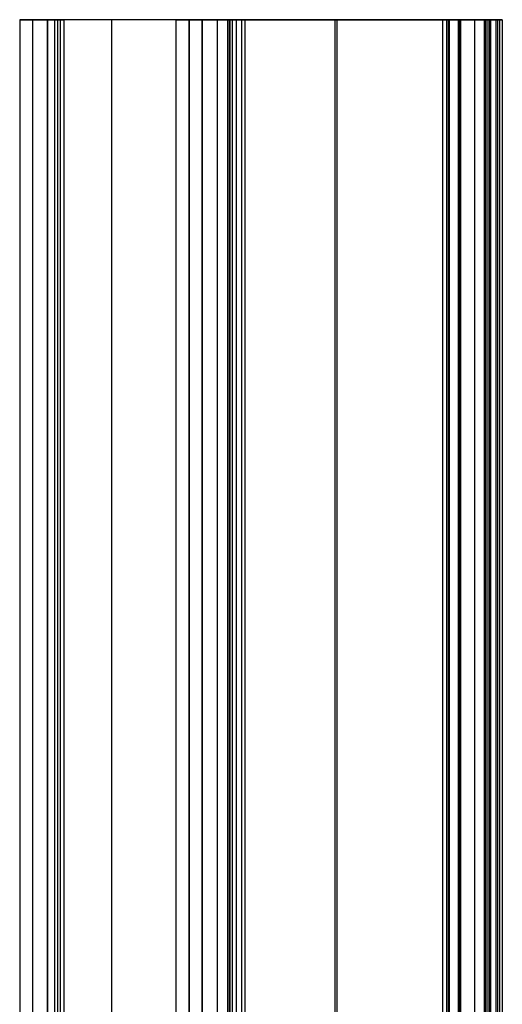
# Model space of a CAD drawing. Header units: millimetres. Extents: x -40 to 73, y -900 to 0.
# Tile 3 of 3: x -40 to 73, y -229 to 0. Entities that reach past the tile are written whole.
import ezdxf

# ---------------------------------------------------------------- set-up
doc = ezdxf.new("R2010")
doc.units = ezdxf.units.MM
doc.header["$MEASUREMENT"] = 0
doc.layers.add('Predefinito', color=5, linetype='Continuous')

msp = doc.modelspace()

# ---------------------------------------------------------------- linework, layer by layer
at = {"layer": 'Predefinito'}
for points in [[(-39.5, 0), (-39.5, -900)], [(-36.5, 0), (-36.5, -900)], [(-3, 0), (-33, 0)], [(-33, 0), (-33, -900)], [(-3, 0), (-33, 0)], [(-33, -900), (-33, 0)], [(-33, 0), (-33, -900)], [(-31.38, 0), (-31.38, -900)], [(-30.69, 0), (-30.69, -900)], [(-29.19, 0), (-29.19, -900)], [(-3, -900), (-3, 0)], [(-3, -900), (-3, 0)], [(0, 0), (0, -900)], [(0, -900), (0, 0)], [(0, 0), (3, 0)], [(3, -900), (3, 0)], [(3, 0), (3, -900)], [(3, 0), (3, -900)], [(3, 0), (3, -900)], [(6.5, 0), (6.5, -900)], [(6.5, 0), (6.5, -900)], [(9, 0), (9, -900)], [(9, 0), (60.02, 0)], [(59.07, 0), (9, 0)], [(9, -900), (9, 0)], [(9.43, 0), (9.43, -900)], [(9.6, -900), (9.6, 0)], [(10, 0), (10, -900)], [(10.93, 0), (10.93, -900)], [(12.26, -900), (12.26, 0)], [(13, 0), (13, -900)], [(59.07, 0), (59.07, -900)], [(60.02, 0), (60.02, -900)], [(60.42, -900), (60.42, 0)], [(62.73, 0), (62.73, -900)], [(70.24, 0), (70.24, -900)], [(71.59, -900), (71.59, 0)], [(72.37, 0), (72.37, -900)], [(73, 0), (73, -900)], [(-33, 0), (-33, -900)], [(-29.99, -900), (-29.99, 0)], [(-18, -900), (-18, 0)], [(-18, -900), (-18, 0)], [(0, -900), (0, 0)], [(3, -900), (3, 0)], [(3, -900), (3, 0)], [(34.03, -900), (34.03, 0)], [(34.51, -900), (34.51, 0)], [(60.53, -900), (60.53, 0)], [(60.63, 0), (60.63, -900)], [(63.03, -900), (63.03, 0)], [(63.34, -900), (63.34, 0)], [(66.5, 0), (66.5, -900)], [(66.5, 0), (66.5, -900)], [(68.74, 0), (68.74, -900)], [(68.88, 0), (68.88, -900)], [(69.27, -900), (69.27, 0)], [(69.66, 0), (69.66, -900)], [(70, 0), (70, -900)], [(71.98, -900), (71.98, 0)]]:
    msp.add_lwpolyline(points, dxfattribs=at)
at = {"layer": 'Predefinito', "extrusion": (0, 1, 0)}
for points in [[(33, 0), (33.1, 0), (33.19, -0.01), (33.29, -0.01), (33.39, -0.02), (33.48, -0.03), (33.58, -0.05), (33.68, -0.07), (33.78, -0.09), (33.87, -0.11), (33.97, -0.14), (34.06, -0.17), (34.16, -0.2), (34.25, -0.23), (34.35, -0.27), (34.44, -0.31), (34.53, -0.35), (34.62, -0.4), (34.71, -0.45), (34.8, -0.5), (34.88, -0.55), (34.97, -0.6), (35.05, -0.66), (35.13, -0.72), (35.21, -0.78), (35.28, -0.85), (35.36, -0.91), (35.43, -0.98), (35.5, -1.05), (35.57, -1.12), (35.63, -1.19), (35.69, -1.26), (35.75, -1.34), (35.81, -1.42), (35.87, -1.49), (35.92, -1.57), (35.98, -1.66), (36.03, -1.74), (36.07, -1.83), (36.12, -1.91), (36.16, -2), (36.21, -2.09), (36.24, -2.19), (36.28, -2.28), (36.31, -2.37), (36.34, -2.47), (36.37, -2.57), (36.4, -2.66), (36.42, -2.76), (36.44, -2.86), (36.46, -2.96), (36.47, -3.06), (36.48, -3.16), (36.49, -3.26), (36.5, -3.36), (36.5, -3.46), (36.5, -3.56), (36.5, -3.66), (36.49, -3.76), (36.48, -3.86), (36.47, -3.95), (36.46, -4.05), (36.44, -4.14), (36.42, -4.24), (36.4, -4.33), (36.38, -4.43), (36.35, -4.52), (36.32, -4.61), (36.29, -4.7), (36.25, -4.8), (36.21, -4.89), (36.17, -4.98), (36.13, -5.07), (36.08, -5.15), (36.04, -5.24), (35.98, -5.33), (35.93, -5.41), (35.88, -5.5), (35.82, -5.58), (35.76, -5.66), (35.69, -5.74), (35.63, -5.81), (35.56, -5.89), (35.49, -5.96), (35.42, -6.03), (35.34, -6.1), (35.27, -6.16), (35.19, -6.23), (35.11, -6.29), (35.03, -6.35), (34.95, -6.4), (34.87, -6.46), (34.79, -6.51), (34.7, -6.56), (34.62, -6.6), (34.53, -6.65), (34.44, -6.69), (34.35, -6.73), (34.27, -6.76), (34.17, -6.8), (34.08, -6.83), (33.99, -6.86), (33.89, -6.88), (33.8, -6.91), (33.7, -6.93), (33.6, -6.95), (33.5, -6.96), (33.4, -6.98), (33.3, -6.99), (33.2, -6.99), (33.1, -7), (33, -7), (32.9, -7), (32.8, -6.99), (32.7, -6.99), (32.6, -6.98), (32.5, -6.96), (32.4, -6.95), (32.3, -6.93), (32.21, -6.91), (32.11, -6.88), (32.01, -6.86), (31.92, -6.83), (31.83, -6.8), (31.73, -6.76), (31.64, -6.73), (31.55, -6.69), (31.47, -6.65), (31.38, -6.6)], [(31.38, -6.6), (31.35, -6.59), (31.32, -6.57), (31.29, -6.56), (31.26, -6.55), (31.23, -6.53), (31.19, -6.52), (31.16, -6.51), (31.13, -6.5), (31.09, -6.49), (31.06, -6.48), (31.02, -6.47), (30.99, -6.46), (30.95, -6.46), (30.92, -6.45), (30.88, -6.45), (30.84, -6.44), (30.81, -6.44), (30.77, -6.44), (30.73, -6.43), (30.69, -6.43), (30.66, -6.43), (30.62, -6.44), (30.58, -6.44), (30.54, -6.44), (30.5, -6.44), (30.46, -6.45), (30.43, -6.46), (30.39, -6.46), (30.35, -6.47), (30.31, -6.48), (30.28, -6.49), (30.24, -6.5), (30.2, -6.51), (30.16, -6.53), (30.13, -6.54), (30.09, -6.56), (30.06, -6.57), (30.02, -6.59), (29.99, -6.61), (29.95, -6.63), (29.92, -6.64), (29.89, -6.66), (29.86, -6.68), (29.83, -6.71), (29.79, -6.73), (29.76, -6.75), (29.74, -6.77), (29.71, -6.8), (29.68, -6.82), (29.65, -6.85), (29.63, -6.87), (29.6, -6.9), (29.58, -6.93), (29.55, -6.95), (29.53, -6.98), (29.51, -7.01), (29.48, -7.04), (29.46, -7.07), (29.44, -7.09), (29.43, -7.12), (29.41, -7.15), (29.39, -7.18), (29.37, -7.21), (29.36, -7.24), (29.34, -7.27), (29.33, -7.3), (29.31, -7.33), (29.3, -7.36), (29.29, -7.39), (29.28, -7.43), (29.26, -7.46), (29.25, -7.49), (29.24, -7.53), (29.23, -7.56), (29.23, -7.6), (29.22, -7.63), (29.21, -7.67), (29.21, -7.7), (29.2, -7.74), (29.2, -7.78), (29.19, -7.82), (29.19, -7.85), (29.19, -7.89), (29.19, -7.93), (29.19, -7.97), (29.19, -8), (29.19, -8.04), (29.2, -8.08), (29.2, -8.12), (29.2, -8.16), (29.21, -8.2), (29.22, -8.23), (29.23, -8.27), (29.24, -8.31), (29.25, -8.35), (29.26, -8.38), (29.27, -8.42), (29.28, -8.46), (29.3, -8.49), (29.31, -8.53), (29.33, -8.56), (29.34, -8.6), (29.36, -8.63), (29.38, -8.67), (29.4, -8.7), (29.42, -8.73), (29.44, -8.76), (29.46, -8.8), (29.48, -8.83), (29.51, -8.86), (29.53, -8.89), (29.55, -8.91), (29.58, -8.94), (29.6, -8.97), (29.63, -9), (29.66, -9.02), (29.68, -9.05), (29.71, -9.07), (29.74, -9.09), (29.76, -9.11), (29.79, -9.14), (29.82, -9.16), (29.85, -9.18), (29.88, -9.2), (29.91, -9.21), (29.94, -9.23), (29.97, -9.25), (29.99, -9.26)], [(-3, 6), (-3, 5.87), (-2.99, 5.73), (-2.99, 5.6), (-2.98, 5.46), (-2.96, 5.32), (-2.94, 5.19), (-2.92, 5.05), (-2.9, 4.91), (-2.87, 4.77), (-2.84, 4.63), (-2.81, 4.49), (-2.77, 4.35), (-2.73, 4.21), (-2.68, 4.07), (-2.63, 3.93), (-2.58, 3.79), (-2.52, 3.65), (-2.46, 3.52), (-2.4, 3.38), (-2.33, 3.24), (-2.26, 3.11), (-2.18, 2.98), (-2.1, 2.85), (-2.02, 2.72), (-1.94, 2.59), (-1.85, 2.46), (-1.75, 2.34), (-1.66, 2.22), (-1.56, 2.1), (-1.46, 1.98), (-1.35, 1.87), (-1.24, 1.76), (-1.13, 1.65), (-1.02, 1.54), (-0.9, 1.44), (-0.78, 1.34), (-0.66, 1.25), (-0.54, 1.15), (-0.41, 1.06), (-0.28, 0.98), (-0.15, 0.9), (-0.02, 0.82), (0.11, 0.74), (0.24, 0.67), (0.38, 0.6), (0.52, 0.54), (0.65, 0.48), (0.79, 0.42), (0.93, 0.37), (1.07, 0.32), (1.21, 0.27), (1.35, 0.23), (1.49, 0.19), (1.63, 0.16), (1.77, 0.13), (1.91, 0.1), (2.05, 0.08), (2.19, 0.06), (2.32, 0.04), (2.46, 0.02), (2.6, 0.01), (2.73, 0.01), (2.87, 0), (3, 0)], [(3, 3), (2.93, 3), (2.87, 3), (2.8, 3.01), (2.73, 3.01), (2.66, 3.02), (2.59, 3.03), (2.52, 3.04), (2.45, 3.05), (2.38, 3.06), (2.31, 3.08), (2.24, 3.1), (2.17, 3.12), (2.1, 3.14), (2.03, 3.16), (1.97, 3.18), (1.9, 3.21), (1.83, 3.24), (1.76, 3.27), (1.69, 3.3), (1.62, 3.34), (1.56, 3.37), (1.49, 3.41), (1.42, 3.45), (1.36, 3.49), (1.29, 3.53), (1.23, 3.58), (1.17, 3.62), (1.11, 3.67), (1.05, 3.72), (0.99, 3.77), (0.93, 3.82), (0.88, 3.88), (0.82, 3.93), (0.77, 3.99), (0.72, 4.05), (0.67, 4.11), (0.62, 4.17), (0.58, 4.23), (0.53, 4.29), (0.49, 4.36), (0.45, 4.42), (0.41, 4.49), (0.37, 4.56), (0.34, 4.62), (0.3, 4.69), (0.27, 4.76), (0.24, 4.83), (0.21, 4.9), (0.18, 4.97), (0.16, 5.03), (0.14, 5.1), (0.12, 5.17), (0.1, 5.24), (0.08, 5.31), (0.06, 5.38), (0.05, 5.45), (0.04, 5.52), (0.03, 5.59), (0.02, 5.66), (0.01, 5.73), (0.01, 5.8), (0, 5.87), (0, 5.93), (0, 6)], [(-12.26, 300.49), (-12.36, 300.7), (-12.46, 300.9), (-12.55, 301.11), (-12.62, 301.32), (-12.7, 301.54), (-12.76, 301.76), (-12.82, 301.97), (-12.87, 302.2), (-12.91, 302.42), (-12.94, 302.64), (-12.97, 302.87), (-12.99, 303.09), (-13, 303.32), (-13, 303.54), (-12.99, 303.77), (-12.98, 304), (-12.96, 304.22), (-12.93, 304.45), (-12.89, 304.67), (-12.85, 304.89), (-12.8, 305.11), (-12.74, 305.33), (-12.67, 305.55), (-12.59, 305.76), (-12.51, 305.97), (-12.42, 306.18), (-12.33, 306.38), (-12.22, 306.59), (-12.11, 306.78), (-11.99, 306.98), (-11.87, 307.16), (-11.74, 307.35), (-11.6, 307.53), (-11.46, 307.7), (-11.31, 307.87), (-11.15, 308.04), (-10.99, 308.2), (-10.82, 308.35), (-10.65, 308.5), (-10.48, 308.64), (-10.3, 308.78), (-10.11, 308.91), (-9.92, 309.03), (-9.72, 309.14), (-9.53, 309.25), (-9.32, 309.35), (-9.12, 309.45), (-8.91, 309.54), (-8.7, 309.62), (-8.48, 309.69), (-8.27, 309.76), (-8.05, 309.81), (-7.83, 309.86), (-7.6, 309.91), (-7.38, 309.94), (-7.16, 309.97), (-6.93, 309.99), (-6.7, 310), (-6.48, 310), (-6.25, 310), (-6.03, 309.98), (-5.8, 309.96), (-5.58, 309.93), (-5.35, 309.9), (-5.13, 309.85), (-4.91, 309.8), (-4.69, 309.74), (-4.47, 309.68), (-4.26, 309.6), (-4.05, 309.52), (-3.84, 309.43), (-3.64, 309.34), (-3.43, 309.23), (-3.24, 309.12), (-3.04, 309), (-2.85, 308.88), (-2.67, 308.75), (-2.49, 308.61), (-2.31, 308.47), (-2.14, 308.32), (-1.98, 308.17), (-1.82, 308.01), (-1.66, 307.84), (-1.51, 307.67), (-1.37, 307.49), (-1.24, 307.31), (-1.11, 307.13), (-0.98, 306.94), (-0.87, 306.74), (-0.76, 306.55), (-0.65, 306.34), (-0.56, 306.14), (-0.47, 305.93), (-0.39, 305.72), (-0.32, 305.5), (-0.25, 305.29), (-0.19, 305.07), (-0.14, 304.85), (-0.1, 304.63), (-0.06, 304.4), (-0.04, 304.18), (-0.02, 303.95), (0, 303.73), (0, 303.5)], [(-3, 29), (-3, 28.8), (-3.01, 28.59), (-3.03, 28.39), (-3.06, 28.18), (-3.09, 27.98), (-3.13, 27.78), (-3.17, 27.58), (-3.22, 27.38), (-3.28, 27.18), (-3.35, 26.99), (-3.42, 26.8), (-3.5, 26.61), (-3.58, 26.42), (-3.67, 26.24), (-3.77, 26.06), (-3.87, 25.88), (-3.98, 25.71), (-4.1, 25.54), (-4.22, 25.37), (-4.35, 25.21), (-4.48, 25.06), (-4.61, 24.9), (-4.76, 24.76), (-4.9, 24.61), (-5.06, 24.48), (-5.21, 24.35), (-5.37, 24.22), (-5.54, 24.1), (-5.71, 23.98), (-5.88, 23.87), (-6.06, 23.77), (-6.24, 23.67), (-6.42, 23.58), (-6.61, 23.5), (-6.8, 23.42), (-6.99, 23.35), (-7.18, 23.28), (-7.38, 23.22), (-7.58, 23.17), (-7.78, 23.13), (-7.98, 23.09), (-8.18, 23.06), (-8.39, 23.03), (-8.59, 23.01), (-8.8, 23), (-9, 23)], [(-9, 20), (-8.87, 20), (-8.73, 19.99), (-8.6, 19.99), (-8.46, 19.98), (-8.32, 19.96), (-8.19, 19.94), (-8.05, 19.92), (-7.91, 19.9), (-7.77, 19.87), (-7.63, 19.84), (-7.49, 19.81), (-7.35, 19.77), (-7.21, 19.73), (-7.07, 19.68), (-6.93, 19.63), (-6.79, 19.58), (-6.65, 19.52), (-6.52, 19.46), (-6.38, 19.4), (-6.24, 19.33), (-6.11, 19.26), (-5.98, 19.18), (-5.85, 19.1), (-5.72, 19.02), (-5.59, 18.94), (-5.46, 18.85), (-5.34, 18.75), (-5.22, 18.66), (-5.1, 18.56), (-4.98, 18.46), (-4.87, 18.35), (-4.76, 18.24), (-4.65, 18.13), (-4.54, 18.02), (-4.44, 17.9), (-4.34, 17.78), (-4.25, 17.66), (-4.15, 17.54), (-4.06, 17.41), (-3.98, 17.28), (-3.9, 17.15), (-3.82, 17.02), (-3.74, 16.89), (-3.67, 16.76), (-3.6, 16.62), (-3.54, 16.48), (-3.48, 16.35), (-3.42, 16.21), (-3.37, 16.07), (-3.32, 15.93), (-3.27, 15.79), (-3.23, 15.65), (-3.19, 15.51), (-3.16, 15.37), (-3.13, 15.23), (-3.1, 15.09), (-3.08, 14.95), (-3.06, 14.81), (-3.04, 14.68), (-3.02, 14.54), (-3.01, 14.4), (-3.01, 14.27), (-3, 14.13), (-3, 14)], [(-9.6, 301.88), (-9.65, 301.97), (-9.69, 302.05), (-9.73, 302.14), (-9.76, 302.23), (-9.8, 302.33), (-9.83, 302.42), (-9.86, 302.51), (-9.88, 302.61), (-9.91, 302.71), (-9.93, 302.8), (-9.95, 302.9), (-9.96, 303), (-9.98, 303.1), (-9.99, 303.2), (-9.99, 303.3), (-10, 303.4), (-10, 303.5), (-10, 303.6), (-9.99, 303.7), (-9.99, 303.8), (-9.98, 303.9), (-9.96, 304), (-9.95, 304.1), (-9.93, 304.2), (-9.91, 304.3), (-9.88, 304.39), (-9.86, 304.49), (-9.83, 304.58), (-9.8, 304.67), (-9.76, 304.77), (-9.73, 304.85), (-9.69, 304.94), (-9.65, 305.03), (-9.6, 305.12), (-9.56, 305.2), (-9.51, 305.29), (-9.46, 305.37), (-9.4, 305.45), (-9.35, 305.53), (-9.29, 305.61), (-9.23, 305.69), (-9.16, 305.77), (-9.1, 305.84), (-9.03, 305.92), (-8.96, 305.99), (-8.89, 306.06), (-8.81, 306.13), (-8.74, 306.19), (-8.66, 306.26), (-8.58, 306.32), (-8.5, 306.38), (-8.41, 306.43), (-8.33, 306.48), (-8.24, 306.54), (-8.15, 306.58), (-8.07, 306.63), (-7.98, 306.67), (-7.89, 306.71), (-7.8, 306.75), (-7.7, 306.79), (-7.61, 306.82), (-7.52, 306.85), (-7.43, 306.88), (-7.33, 306.9), (-7.24, 306.92), (-7.14, 306.94), (-7.05, 306.96), (-6.95, 306.97), (-6.86, 306.98), (-6.76, 306.99), (-6.66, 307), (-6.56, 307), (-6.46, 307), (-6.36, 307), (-6.26, 306.99), (-6.16, 306.98), (-6.06, 306.97), (-5.96, 306.96), (-5.86, 306.94), (-5.76, 306.92), (-5.66, 306.9), (-5.57, 306.87), (-5.47, 306.84), (-5.37, 306.81), (-5.28, 306.78), (-5.19, 306.74), (-5.09, 306.71), (-5, 306.66), (-4.91, 306.62), (-4.83, 306.57), (-4.74, 306.53), (-4.66, 306.48), (-4.57, 306.42), (-4.49, 306.37), (-4.42, 306.31), (-4.34, 306.25), (-4.26, 306.19), (-4.19, 306.13), (-4.12, 306.07), (-4.05, 306), (-3.98, 305.93), (-3.91, 305.86), (-3.85, 305.78), (-3.78, 305.71), (-3.72, 305.63), (-3.66, 305.55), (-3.6, 305.47), (-3.55, 305.38), (-3.5, 305.3), (-3.45, 305.21), (-3.4, 305.12), (-3.35, 305.03), (-3.31, 304.94), (-3.27, 304.85), (-3.23, 304.75), (-3.2, 304.66), (-3.17, 304.56), (-3.14, 304.47), (-3.11, 304.37), (-3.09, 304.28), (-3.07, 304.18), (-3.05, 304.08), (-3.03, 303.98), (-3.02, 303.89), (-3.01, 303.79), (-3.01, 303.69), (-3, 303.6), (-3, 303.5)], [(-12.26, 300.49), (-12.25, 300.47), (-12.23, 300.44), (-12.21, 300.41), (-12.2, 300.38), (-12.18, 300.35), (-12.16, 300.32), (-12.14, 300.29), (-12.11, 300.26), (-12.09, 300.24), (-12.07, 300.21), (-12.05, 300.18), (-12.02, 300.16), (-12, 300.13), (-11.97, 300.1), (-11.94, 300.08), (-11.91, 300.05), (-11.89, 300.03), (-11.86, 300.01), (-11.83, 299.98), (-11.8, 299.96), (-11.76, 299.94), (-11.73, 299.92), (-11.7, 299.9), (-11.67, 299.88), (-11.63, 299.86), (-11.6, 299.84), (-11.56, 299.83), (-11.53, 299.81), (-11.49, 299.8), (-11.46, 299.78), (-11.42, 299.77), (-11.38, 299.76), (-11.35, 299.75), (-11.31, 299.74), (-11.27, 299.73), (-11.23, 299.72), (-11.2, 299.71), (-11.16, 299.7), (-11.12, 299.7), (-11.08, 299.7), (-11.04, 299.69), (-11, 299.69), (-10.97, 299.69), (-10.93, 299.69), (-10.89, 299.69), (-10.85, 299.69), (-10.82, 299.69), (-10.78, 299.7), (-10.74, 299.7), (-10.7, 299.71), (-10.67, 299.71), (-10.63, 299.72), (-10.6, 299.73), (-10.56, 299.73), (-10.53, 299.74), (-10.49, 299.75), (-10.46, 299.76), (-10.43, 299.78), (-10.39, 299.79), (-10.36, 299.8), (-10.33, 299.81), (-10.3, 299.83), (-10.27, 299.84), (-10.24, 299.86), (-10.21, 299.87), (-10.18, 299.89), (-10.15, 299.91), (-10.12, 299.93), (-10.09, 299.94), (-10.07, 299.96), (-10.04, 299.98), (-10.01, 300.01), (-9.98, 300.03), (-9.95, 300.05), (-9.93, 300.08), (-9.9, 300.1), (-9.87, 300.13), (-9.85, 300.15), (-9.82, 300.18), (-9.8, 300.21), (-9.77, 300.24), (-9.75, 300.26), (-9.73, 300.29), (-9.71, 300.33), (-9.68, 300.36), (-9.66, 300.39), (-9.64, 300.42), (-9.63, 300.45), (-9.61, 300.49), (-9.59, 300.52), (-9.57, 300.56), (-9.56, 300.59), (-9.54, 300.63), (-9.53, 300.66), (-9.51, 300.7), (-9.5, 300.74), (-9.49, 300.78), (-9.48, 300.81), (-9.47, 300.85), (-9.46, 300.89), (-9.46, 300.93), (-9.45, 300.96), (-9.44, 301), (-9.44, 301.04), (-9.44, 301.08), (-9.44, 301.12), (-9.43, 301.16), (-9.43, 301.19), (-9.43, 301.23), (-9.44, 301.27), (-9.44, 301.31), (-9.44, 301.34), (-9.45, 301.38), (-9.45, 301.42), (-9.46, 301.45), (-9.46, 301.49), (-9.47, 301.52), (-9.48, 301.56), (-9.49, 301.59), (-9.5, 301.63), (-9.51, 301.66), (-9.52, 301.69), (-9.53, 301.73), (-9.55, 301.76), (-9.56, 301.79), (-9.57, 301.82), (-9.59, 301.85), (-9.6, 301.88)], [(-60.42, 19.14), (-60.4, 19.19), (-60.38, 19.23), (-60.35, 19.28), (-60.32, 19.32), (-60.29, 19.36), (-60.28, 19.39), (-60.26, 19.41), (-60.25, 19.43), (-60.23, 19.45), (-60.21, 19.47), (-60.2, 19.49), (-60.18, 19.51), (-60.16, 19.53), (-60.14, 19.55), (-60.12, 19.57), (-60.1, 19.58), (-60.09, 19.6), (-60.07, 19.62), (-60.04, 19.64), (-60.02, 19.66), (-60, 19.67), (-59.98, 19.69), (-59.96, 19.71), (-59.94, 19.72), (-59.92, 19.74), (-59.89, 19.75), (-59.87, 19.77), (-59.85, 19.78), (-59.82, 19.8), (-59.8, 19.81), (-59.78, 19.82), (-59.75, 19.83), (-59.73, 19.85), (-59.7, 19.86), (-59.68, 19.87), (-59.65, 19.88), (-59.63, 19.89), (-59.6, 19.9), (-59.58, 19.91), (-59.55, 19.92), (-59.53, 19.93), (-59.5, 19.94), (-59.48, 19.94), (-59.45, 19.95), (-59.43, 19.96), (-59.4, 19.96), (-59.38, 19.97), (-59.35, 19.97), (-59.32, 19.98), (-59.27, 19.99), (-59.22, 19.99), (-59.17, 20), (-59.12, 20), (-59.07, 20)], [(-60.02, 23), (-60.12, 23), (-60.22, 22.99), (-60.32, 22.98), (-60.42, 22.97), (-60.53, 22.96), (-60.58, 22.95), (-60.63, 22.94), (-60.68, 22.93), (-60.73, 22.91), (-60.78, 22.9), (-60.84, 22.89), (-60.89, 22.87), (-60.94, 22.86), (-60.99, 22.84), (-61.04, 22.82), (-61.09, 22.8), (-61.14, 22.78), (-61.19, 22.76), (-61.24, 22.74), (-61.29, 22.72), (-61.34, 22.69), (-61.39, 22.67), (-61.43, 22.64), (-61.48, 22.62), (-61.53, 22.59), (-61.57, 22.56), (-61.62, 22.54), (-61.67, 22.51), (-61.71, 22.48), (-61.76, 22.44), (-61.8, 22.41), (-61.84, 22.38), (-61.89, 22.35), (-61.93, 22.31), (-61.97, 22.28), (-62.01, 22.24), (-62.05, 22.21), (-62.09, 22.17), (-62.13, 22.13), (-62.17, 22.09), (-62.2, 22.06), (-62.24, 22.02), (-62.27, 21.98), (-62.31, 21.94), (-62.34, 21.9), (-62.38, 21.85), (-62.41, 21.81), (-62.44, 21.77), (-62.47, 21.73), (-62.53, 21.64), (-62.58, 21.55), (-62.64, 21.47), (-62.68, 21.38), (-62.73, 21.29)], [(-72.37, 24.29), (-72.43, 24.15), (-72.49, 24.02), (-72.55, 23.89), (-72.6, 23.75), (-72.65, 23.61), (-72.7, 23.46), (-72.74, 23.32), (-72.78, 23.17), (-72.82, 23.02), (-72.85, 22.87), (-72.89, 22.72), (-72.91, 22.56), (-72.94, 22.41), (-72.96, 22.25), (-72.97, 22.09), (-72.99, 21.93), (-72.99, 21.77), (-73, 21.6), (-73, 21.44), (-73, 21.28), (-72.99, 21.11), (-72.98, 20.95), (-72.96, 20.78), (-72.94, 20.62), (-72.92, 20.45), (-72.89, 20.29), (-72.85, 20.12), (-72.82, 19.96), (-72.77, 19.8), (-72.73, 19.64), (-72.68, 19.48), (-72.62, 19.32), (-72.56, 19.16), (-72.5, 19), (-72.43, 18.85), (-72.36, 18.7), (-72.29, 18.55), (-72.21, 18.4), (-72.13, 18.25), (-72.05, 18.11), (-71.96, 17.97), (-71.86, 17.83), (-71.77, 17.69), (-71.67, 17.56), (-71.57, 17.43), (-71.47, 17.31), (-71.36, 17.18), (-71.25, 17.06), (-71.14, 16.95), (-71.03, 16.84), (-70.91, 16.73), (-70.79, 16.62), (-70.67, 16.52), (-70.55, 16.42), (-70.43, 16.32), (-70.31, 16.23), (-70.18, 16.14), (-70.06, 16.06), (-69.93, 15.98), (-69.8, 15.9), (-69.67, 15.83), (-69.54, 15.76), (-69.42, 15.69), (-69.29, 15.63), (-69.15, 15.57), (-69.02, 15.51), (-68.89, 15.45), (-68.75, 15.4), (-68.61, 15.35), (-68.46, 15.3), (-68.32, 15.26), (-68.17, 15.22), (-68.02, 15.18), (-67.87, 15.15), (-67.72, 15.11), (-67.56, 15.09), (-67.41, 15.06), (-67.25, 15.04), (-67.09, 15.03), (-66.93, 15.01), (-66.77, 15.01), (-66.6, 15), (-66.44, 15), (-66.28, 15), (-66.11, 15.01), (-65.95, 15.02), (-65.78, 15.04), (-65.62, 15.06), (-65.45, 15.08), (-65.29, 15.11), (-65.12, 15.15), (-64.96, 15.18), (-64.8, 15.23), (-64.64, 15.27), (-64.48, 15.32), (-64.32, 15.38), (-64.16, 15.44), (-64, 15.5), (-63.85, 15.57), (-63.7, 15.64), (-63.55, 15.71), (-63.4, 15.79), (-63.25, 15.87), (-63.11, 15.95), (-62.97, 16.04), (-62.83, 16.14), (-62.69, 16.23), (-62.56, 16.33), (-62.43, 16.43), (-62.31, 16.53), (-62.18, 16.64), (-62.06, 16.75), (-61.95, 16.86), (-61.84, 16.97), (-61.73, 17.09), (-61.62, 17.21), (-61.52, 17.33), (-61.42, 17.45), (-61.32, 17.57), (-61.23, 17.69), (-61.14, 17.82), (-61.06, 17.94), (-60.98, 18.07), (-60.9, 18.2), (-60.83, 18.33), (-60.76, 18.46), (-60.69, 18.58), (-60.63, 18.71)], [(-62.73, 21.29), (-63.34, 20)], [(-71.59, 25.93), (-72.37, 24.29)], [(29.99, -9.26), (30.15, -9.34), (30.32, -9.42), (30.48, -9.49), (30.65, -9.56), (30.82, -9.62), (30.99, -9.68), (31.17, -9.74), (31.35, -9.79), (31.53, -9.83), (31.71, -9.87), (31.89, -9.9), (32.07, -9.93), (32.26, -9.96), (32.45, -9.98), (32.63, -9.99), (32.82, -10), (33.01, -10), (33.19, -10), (33.38, -9.99), (33.57, -9.98), (33.75, -9.96), (33.94, -9.93), (34.12, -9.9), (34.3, -9.87), (34.48, -9.83), (34.66, -9.78), (34.83, -9.74), (35.01, -9.68), (35.18, -9.62), (35.35, -9.56), (35.52, -9.49), (35.68, -9.42), (35.84, -9.35), (36, -9.27), (36.16, -9.18), (36.32, -9.09), (36.47, -8.99), (36.63, -8.89), (36.78, -8.79), (36.93, -8.68), (37.07, -8.57), (37.21, -8.45), (37.35, -8.33), (37.49, -8.2), (37.62, -8.07), (37.75, -7.93), (37.88, -7.8), (38, -7.65), (38.12, -7.51), (38.23, -7.36), (38.34, -7.21), (38.44, -7.05), (38.54, -6.89), (38.64, -6.73), (38.73, -6.57), (38.81, -6.41), (38.89, -6.24), (38.97, -6.07), (39.04, -5.91), (39.1, -5.73), (39.16, -5.56), (39.22, -5.39), (39.27, -5.22), (39.31, -5.05), (39.35, -4.87), (39.39, -4.7), (39.42, -4.52), (39.45, -4.34), (39.47, -4.16), (39.48, -3.98), (39.49, -3.79), (39.5, -3.61), (39.5, -3.42), (39.49, -3.24), (39.48, -3.05), (39.47, -2.87), (39.45, -2.68), (39.42, -2.5), (39.39, -2.31), (39.35, -2.13), (39.31, -1.95), (39.26, -1.77), (39.21, -1.59), (39.15, -1.41), (39.09, -1.23), (39.02, -1.06), (38.95, -0.89), (38.88, -0.72), (38.79, -0.56), (38.71, -0.39), (38.62, -0.23), (38.53, -0.08), (38.43, 0.08), (38.33, 0.22), (38.22, 0.37), (38.11, 0.51), (38, 0.65), (37.89, 0.79), (37.76, 0.92), (37.64, 1.05), (37.51, 1.18), (37.38, 1.31), (37.24, 1.43), (37.1, 1.55), (36.95, 1.66), (36.8, 1.77), (36.65, 1.88), (36.5, 1.98), (36.34, 2.08), (36.18, 2.17), (36.01, 2.26), (35.84, 2.35), (35.67, 2.42), (35.5, 2.5), (35.33, 2.57), (35.15, 2.63), (34.98, 2.69), (34.8, 2.75), (34.62, 2.79), (34.44, 2.84), (34.26, 2.88), (34.08, 2.91), (33.9, 2.94), (33.72, 2.96), (33.54, 2.98), (33.36, 2.99), (33.18, 3), (33, 3)], [(-60.63, 18.71), (-60.42, 19.14)], [(-63.34, 20), (-63.37, 19.93), (-63.41, 19.86), (-63.45, 19.79), (-63.49, 19.72), (-63.53, 19.65), (-63.57, 19.58), (-63.62, 19.52), (-63.66, 19.45), (-63.71, 19.38), (-63.76, 19.32), (-63.82, 19.25), (-63.87, 19.19), (-63.93, 19.12), (-63.99, 19.06), (-64.05, 19), (-64.11, 18.94), (-64.18, 18.88), (-64.24, 18.83), (-64.31, 18.77), (-64.38, 18.72), (-64.45, 18.66), (-64.52, 18.61), (-64.6, 18.56), (-64.67, 18.51), (-64.75, 18.47), (-64.83, 18.42), (-64.91, 18.38), (-64.99, 18.34), (-65.07, 18.3), (-65.16, 18.27), (-65.24, 18.23), (-65.32, 18.2), (-65.41, 18.17), (-65.5, 18.15), (-65.58, 18.12), (-65.67, 18.1), (-65.76, 18.08), (-65.85, 18.06), (-65.94, 18.05), (-66.03, 18.03), (-66.11, 18.02), (-66.2, 18.01), (-66.29, 18.01), (-66.38, 18), (-66.47, 18), (-66.56, 18), (-66.64, 18), (-66.73, 18.01), (-66.82, 18.01), (-66.9, 18.02), (-66.99, 18.03), (-67.07, 18.05), (-67.16, 18.06), (-67.24, 18.08), (-67.32, 18.1), (-67.4, 18.12), (-67.48, 18.14), (-67.56, 18.16), (-67.63, 18.19), (-67.71, 18.22), (-67.78, 18.24), (-67.86, 18.27), (-67.93, 18.31), (-68, 18.34), (-68.07, 18.37), (-68.14, 18.41), (-68.21, 18.45), (-68.28, 18.49), (-68.35, 18.53), (-68.42, 18.57), (-68.48, 18.62), (-68.55, 18.66), (-68.62, 18.71), (-68.68, 18.76), (-68.75, 18.82), (-68.81, 18.87), (-68.88, 18.93), (-68.94, 18.99), (-69, 19.05), (-69.06, 19.11), (-69.12, 19.18), (-69.17, 19.24), (-69.23, 19.31), (-69.28, 19.38), (-69.34, 19.45), (-69.39, 19.52), (-69.44, 19.6), (-69.49, 19.67), (-69.53, 19.75), (-69.58, 19.83), (-69.62, 19.91), (-69.66, 19.99), (-69.7, 20.07), (-69.73, 20.16), (-69.77, 20.24), (-69.8, 20.32), (-69.83, 20.41), (-69.85, 20.5), (-69.88, 20.58), (-69.9, 20.67), (-69.92, 20.76), (-69.94, 20.85), (-69.95, 20.94), (-69.97, 21.03), (-69.98, 21.11), (-69.99, 21.2), (-69.99, 21.29), (-70, 21.38), (-70, 21.47), (-70, 21.56), (-70, 21.64), (-69.99, 21.73), (-69.99, 21.82), (-69.98, 21.9), (-69.97, 21.99), (-69.95, 22.07), (-69.94, 22.16), (-69.92, 22.24), (-69.9, 22.32), (-69.88, 22.4), (-69.86, 22.48), (-69.84, 22.56), (-69.81, 22.63), (-69.78, 22.71), (-69.76, 22.78), (-69.73, 22.86), (-69.69, 22.93), (-69.66, 23)], [(-68.88, 24.64), (-68.87, 24.67), (-68.85, 24.71), (-68.84, 24.74), (-68.83, 24.77), (-68.82, 24.8), (-68.81, 24.83), (-68.8, 24.87), (-68.79, 24.9), (-68.78, 24.94), (-68.77, 24.97), (-68.76, 25.01), (-68.76, 25.04), (-68.75, 25.08), (-68.75, 25.11), (-68.74, 25.15), (-68.74, 25.19), (-68.74, 25.23), (-68.74, 25.26), (-68.74, 25.3), (-68.74, 25.34), (-68.74, 25.38), (-68.74, 25.41), (-68.75, 25.45), (-68.75, 25.49), (-68.76, 25.53), (-68.76, 25.57), (-68.77, 25.61), (-68.78, 25.64), (-68.79, 25.68), (-68.8, 25.72), (-68.81, 25.75), (-68.82, 25.79), (-68.84, 25.83), (-68.85, 25.86), (-68.87, 25.9), (-68.88, 25.93), (-68.9, 25.97), (-68.92, 26), (-68.94, 26.04), (-68.96, 26.07), (-68.98, 26.1), (-69, 26.13), (-69.02, 26.17), (-69.04, 26.2), (-69.07, 26.23), (-69.09, 26.26), (-69.12, 26.28), (-69.14, 26.31), (-69.17, 26.34), (-69.19, 26.36), (-69.22, 26.39), (-69.25, 26.41), (-69.27, 26.44), (-69.3, 26.46), (-69.33, 26.48), (-69.36, 26.5), (-69.39, 26.52), (-69.42, 26.54), (-69.45, 26.56), (-69.48, 26.58), (-69.5, 26.6), (-69.53, 26.61), (-69.56, 26.63), (-69.59, 26.64), (-69.62, 26.66), (-69.66, 26.67), (-69.69, 26.68), (-69.72, 26.7), (-69.75, 26.71), (-69.78, 26.72), (-69.82, 26.73), (-69.85, 26.74), (-69.89, 26.75), (-69.92, 26.75), (-69.96, 26.76), (-69.99, 26.77), (-70.03, 26.77), (-70.06, 26.78), (-70.1, 26.78), (-70.14, 26.78), (-70.18, 26.79), (-70.21, 26.79), (-70.25, 26.79), (-70.29, 26.79), (-70.33, 26.78), (-70.36, 26.78), (-70.4, 26.78), (-70.44, 26.77), (-70.48, 26.77), (-70.52, 26.76), (-70.55, 26.75), (-70.59, 26.74), (-70.63, 26.74), (-70.67, 26.72), (-70.7, 26.71), (-70.74, 26.7), (-70.78, 26.69), (-70.81, 26.67), (-70.85, 26.66), (-70.88, 26.64), (-70.92, 26.62), (-70.95, 26.61), (-70.99, 26.59), (-71.02, 26.57), (-71.05, 26.55), (-71.08, 26.53), (-71.12, 26.5), (-71.15, 26.48), (-71.18, 26.46), (-71.2, 26.43), (-71.23, 26.41), (-71.26, 26.38), (-71.29, 26.36), (-71.31, 26.33), (-71.34, 26.31), (-71.36, 26.28), (-71.39, 26.25), (-71.41, 26.22), (-71.43, 26.19), (-71.45, 26.17), (-71.47, 26.14), (-71.49, 26.11), (-71.51, 26.08), (-71.53, 26.05), (-71.55, 26.02), (-71.56, 25.99), (-71.58, 25.96), (-71.59, 25.93)], [(-69.66, 23), (-68.88, 24.64)]]:
    msp.add_lwpolyline(points, dxfattribs=at)
at = {"layer": 'Predefinito', "extrusion": (1, 0, 0)}
for points in [[(0, 303.5), (0, 6)], [(0, 29), (0, 303.5)], [(0, 14), (0, 6)], [(0, 20), (0, 23)]]:
    msp.add_lwpolyline(points, dxfattribs=at)

doc.saveas('drawing.dxf')
